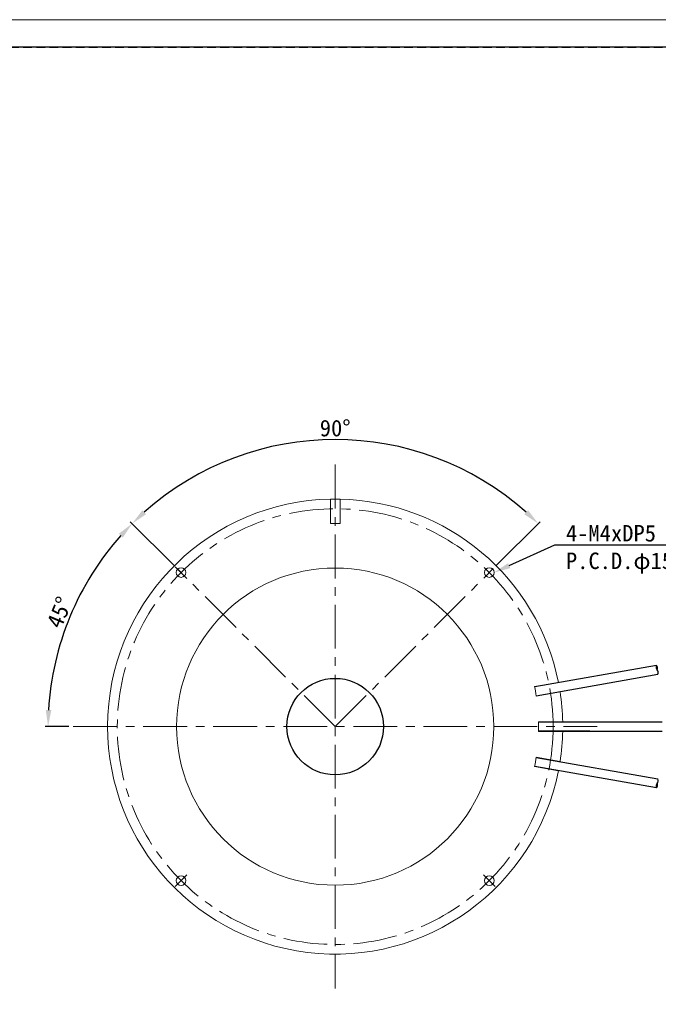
# Model space of a CAD drawing. Header units: millimetres. Extents: x -201 to 202, y 143 to 428.
# Tile 3 of 9: x -16 to 100, y 249 to 428. Entities that reach past the tile are written whole.
import ezdxf
from ezdxf import colors
from ezdxf.entities.mleader import LeaderData, LeaderLine
from ezdxf.math import Vec2, Vec3

# ---------------------------------------------------------------- set-up
doc = ezdxf.new("R2010")
doc.units = ezdxf.units.MM
doc.header["$LTSCALE"] = 0.25
doc.linetypes.add('CENTER', pattern=[50.8, 31.75, -6.35, 6.35, -6.35])
doc.linetypes.add('HIDDEN', pattern=[9.525, 6.35, -3.175])
for name, color, linetype, lineweight in [('BASE', 7, 'Continuous', 20), ('CENTER', 1, 'CENTER', 9), ('DIMENSION', 6, 'Continuous', 9)]:
    doc.layers.add(name, color=color, linetype=linetype, lineweight=lineweight)
for name, color, linetype in [('CABLE 3P', 7, 'Continuous'), ('DOME', 7, 'Continuous'), ('FORM', 7, 'Continuous')]:
    doc.layers.add(name, color=color, linetype=linetype)
doc.layers.add('EMPTY LINE', color=252, linetype='Continuous', lineweight=0, plot=False)
doc.styles.add('VS Standard', font='msgothic.ttc', dxfattribs={"height": 3})
doc.dimstyles.new('VS Standard x1', dxfattribs={"dimtxt": 3, "dimasz": 3, "dimexe": 0.5, "dimexo": 0.8, "dimgap": 0.5, "dimtad": 3, "dimrnd": 0.0001, "dimzin": 9, "dimdsep": 46, "dimtxsty": 'VS Standard', "dimcen": 0, "dimaunit": 1, "dimadec": 0, "dimazin": 2, "dimtfac": 1, "dimtmove": 0, "dimatfit": 2, "dimfxl": 1, "dimtolj": 1, "dimtzin": 0, "dimarcsym": 0})

# ---------------------------------------------------------------- blocks, each defined once
blk = doc.blocks.new('*D69')
at = {"layer": 'Defpoints', "color": 0}
for p in [(12.39, 328.22), (-4.05, 325.61), (-6.47, 299.59), (41.03, 299.59), (88.53, 299.59)]:
    blk.add_point(p, dxfattribs=at)
at = {"layer": 'DIMENSION', "color": 0, "lineweight": -2}
for p, q in [((11.83, 328.79), (3.87, 336.74)), ((-7.27, 299.59), (-11.52, 299.59))]:
    blk.add_line(p, q, dxfattribs=at)
blk.add_arc((41.03, 299.59), 52.05, 138.303, 176.697, dxfattribs=at)
at = {"layer": 'DIMENSION', "color": 0}
for points in [[(2.53, 333.86), (1.8, 334.55), (4.23, 336.39)], [(-11.43, 302.6), (-10.43, 302.57), (-11.02, 299.59)]]:
    blk.add_solid(points, dxfattribs=at)
at = {"layer": 'DIMENSION', "color": 0, "insert": (-8.95, 320.29), "char_height": 3, "attachment_point": 5, "rotation": 67.5, "style": 'VS Standard'}
blk.add_mtext('\\A1;45%%d', dxfattribs=at)
blk = doc.blocks.new('*D70')
at = {"layer": 'Defpoints', "color": 0}
for p in [(54.5, 349.86), (12.39, 328.22), (69.67, 328.22), (41.03, 299.59), (41.03, 299.59)]:
    blk.add_point(p, dxfattribs=at)
at = {"layer": 'DIMENSION', "color": 0, "lineweight": -2}
for p, q in [((11.83, 328.79), (3.88, 336.74)), ((70.23, 328.79), (78.18, 336.74))]:
    blk.add_line(p, q, dxfattribs=at)
blk.add_arc((41.03, 299.59), 52.04, 48.3033, 131.6967, dxfattribs=at)
at = {"layer": 'DIMENSION', "color": 0}
for points in [[(6.07, 338.81), (6.75, 338.08), (4.23, 336.39)], [(75.3, 338.08), (75.99, 338.81), (77.83, 336.39)]]:
    blk.add_solid(points, dxfattribs=at)
at = {"layer": 'DIMENSION', "color": 0, "insert": (41.03, 353.68), "char_height": 3, "attachment_point": 5, "style": 'VS Standard'}
blk.add_mtext('\\A1;90%%d', dxfattribs=at)

msp = doc.modelspace()

# ---------------------------------------------------------------- linework, layer by layer
at = {"layer": 'BASE', "linetype": 'Continuous'}
for p, q in [((40.1542, 336.436), (40.1543, 340.8267)), ((41.9043, 340.8267), (41.9042, 336.436)), ((41.9042, 336.436), (40.1542, 336.436)), ((81.4908, 307.609), (77.1799, 306.8488)), ((81.7947, 305.8856), (77.4838, 305.1254)), ((82.2697, 300.461), (77.8923, 300.461)), ((82.2697, 298.711), (77.8923, 298.711)), ((81.7947, 293.2864), (77.4838, 294.0465)), ((81.4908, 291.563), (77.1799, 292.3231))]:
    msp.add_line(p, q, dxfattribs=at)
at = {"layer": 'BASE'}
for centre in [(13.0983, 327.5167), (68.9597, 327.5167), (13.0983, 271.6553), (68.9597, 271.6553)]:
    msp.add_circle(centre, 0.875, dxfattribs=at)
at = {"layer": 'BASE', "linetype": 'Continuous'}
msp.add_circle((41.029, 299.586), 28.75, dxfattribs=at)
for centre, radius, start, end in [((41.029, 299.586), 41.25, 91.215079, 348.856556), ((41.029, 299.586), 41.25, 90, 91.215079), ((41.029, 299.586), 41.25, 88.784167, 89.999438), ((41.029, 299.586), 41.25, 11.143444, 88.784167), ((53.3426, 301.7572), 28.75, 11.640708, 11.744054), ((53.3426, 301.7572), 24.375, 7.942786, 12.057214), ((53.3426, 301.7572), 28.75, 8.255946, 8.359292), ((41.029, 299.586), 41.25, 1.143444, 8.856556), ((53.5331, 299.586), 24.375, 357.942786, 2.057214), ((53.5331, 299.586), 28.75, 1.640708, 1.744054), ((41.029, 299.586), 41.25, 351.143444, 358.856556), ((53.5331, 299.586), 28.75, 358.255946, 358.359292), ((53.3426, 297.4147), 24.375, 347.942786, 352.057214), ((53.3426, 297.4147), 28.75, 351.640708, 351.744054), ((53.3426, 297.4147), 28.75, 348.255946, 348.359292)]:
    msp.add_arc(centre, radius, start, end, dxfattribs=at)
at = {"layer": 'CABLE 3P'}
for p, q in [((99.2511, 310.688), (77.1907, 306.7981)), ((77.4766, 305.1768), (99.537, 309.0666)), ((100.2949, 300.4091), (77.8942, 300.4091)), ((87.2078, 300.4091), (77.9081, 300.4091)), ((77.8942, 298.7628), (100.2949, 298.7628)), ((87.2078, 298.7628), (77.9081, 298.7628)), ((77.4766, 293.9951), (99.537, 290.1053)), ((99.2511, 288.484), (77.1907, 292.3738))]:
    msp.add_line(p, q, dxfattribs=at)
for centre, start, end in [((99.9711, 310.397), 157.994617, 222.005383), ((98.6741, 310.1683), 337.994617, 42.005383), ((98.817, 309.3576), 337.994617, 42.005383), ((99.9711, 288.775), 137.994617, 202.005383), ((98.6741, 289.0037), 317.994617, 22.005383), ((98.817, 289.8143), 317.994617, 22.005383)]:
    msp.add_arc(centre, 0.7766, start, end, dxfattribs=at)
at = {"layer": 'CENTER'}
for p, q in [((41.029, 347.086), (41.029, 252.086)), ((14.159, 326.456), (12.0376, 328.5773)), ((41.029, 299.586), (12.3912, 328.2238)), ((41.029, 299.586), (69.6668, 328.2238)), ((-6.471, 299.586), (88.529, 299.586)), ((14.159, 272.7159), (12.0376, 270.5946)), ((67.8991, 272.7159), (70.0204, 270.5946))]:
    msp.add_line(p, q, dxfattribs=at)
msp.add_circle((41.029, 299.586), 39.5, dxfattribs=at)
at = {"layer": 'DOME', "linetype": 'Continuous'}
msp.add_circle((41.029, 299.586), 8.75, dxfattribs=at)
at = {"layer": 'EMPTY LINE'}
msp.add_line((201.5, 427.75), (-201.5, 427.75), dxfattribs=at)
at = {"layer": 'FORM', "linetype": 'HIDDEN'}
msp.add_lwpolyline([(-196.5, 422.75), (196.5, 422.75), (196.5, 147.75), (-196.5, 147.75)], close=True, dxfattribs=at)
at = {"layer": 'FORM'}
msp.add_lwpolyline([(-196.5, 422.75), (-196.5, 147.75), (-78.5, 147.75), (-78.5, 159.75), (16.5, 159.75), (16.5, 177.25), (196.5, 177.25), (196.5, 422.75), (-196.5, 422.75)], close=True, dxfattribs=at)

# ---------------------------------------------------------------- dimensions: what is measured, and where the dimension line sits
at = {"layer": 'DIMENSION'}
for base, line2, picture, middle in [((54.4987, 349.8556), ((41.029, 299.586), (69.6668, 328.2238)), '*D70', (41.029, 353.6822)), ((-4.0455, 325.6098), ((-6.471, 299.586), (88.529, 299.586)), '*D69', (-8.9537, 320.2895))]:
    dim = msp.add_angular_dim_2l(base=base, line1=((41.029, 299.586), (12.3912, 328.2238)), line2=line2, dimstyle='VS Standard x1', dxfattribs=at)
    dim.commit()
    dim.dimension.update_dxf_attribs({"geometry": picture, "text_midpoint": middle})

# ---------------------------------------------------------------- leaders
ml = msp.add_multileader_mtext('Standard', dxfattribs=at)
ml.set_content('4-M4xDP5\\PP.C.D.φ158', color=256, style='VS Standard')
ml.set_leader_properties()
ml.build(insert=Vec2(0, 0))
ml.multileader.update_dxf_attribs({"text_left_attachment_type": 6, "text_right_attachment_type": 6, "dogleg_length": 1, "arrow_head_size": 3})
ctx = ml.context
ctx.base_point, ctx.char_height, ctx.arrow_head_size, ctx.landing_gap_size, ctx.plane_origin = Vec3(81.8497, 332.5477), 3, 3, 1, Vec3(-143.7037, 139.0166)
ctx.left_attachment, ctx.right_attachment = 6, 6
notes = []
notes.append((ctx, [(0, (1, 1, 0), (80.8497, 332.5477), (1, 0), 1, [(0, [(69.8347, 327.5167)], 0, [])])]))
ctx.mtext.insert = Vec3(82.8497, 336.1477)
for ctx, leaders in notes:
    for number, flags, end, landing, length, lines in leaders:
        leader = LeaderData()
        leader.index, (leader.has_last_leader_line, leader.has_dogleg_vector, leader.attachment_direction) = number, flags
        leader.last_leader_point, leader.dogleg_vector, leader.dogleg_length = Vec3(end), Vec3(landing), length
        for number, points, colour, breaks in lines:
            line = LeaderLine()
            line.index, line.vertices, line.color, line.breaks = number, Vec3.list(points), colors.encode_raw_color(colour), breaks
            leader.lines.append(line)
        ctx.leaders.append(leader)

doc.saveas('drawing.dxf')
